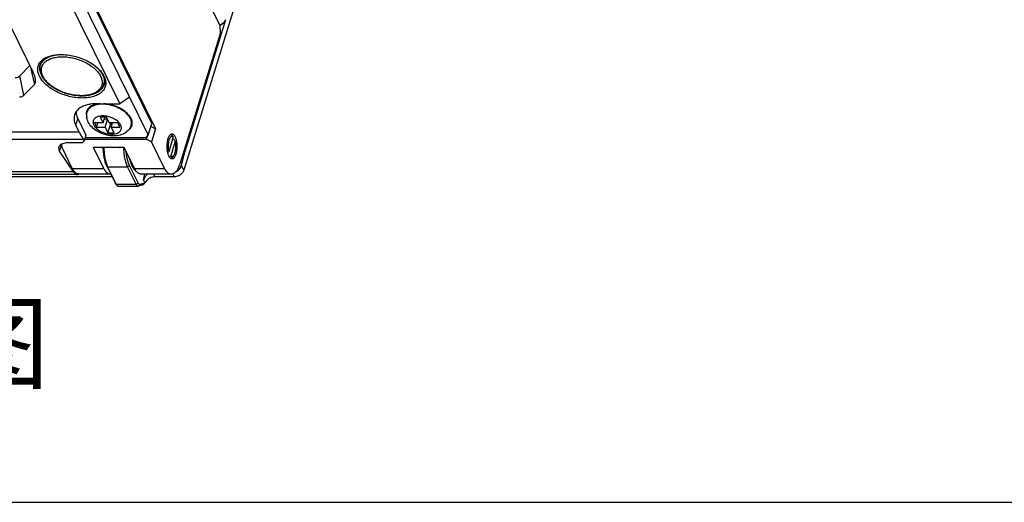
# Model space of a CAD drawing. Header units: millimetres. Extents: x 0 to 420, y 0 to 297.
# Tile 24 of 48: x 131 to 210, y 0 to 39. Entities that reach past the tile are written whole.
import ezdxf

# ---------------------------------------------------------------- set-up
doc = ezdxf.new("R2010")
doc.units = ezdxf.units.MM
doc.header["$LTSCALE"] = 23.1
doc.layers.get('0').update_dxf_attribs({"linetype": 'CONTINUOUS'})
doc.layers.add('00_COMPONENTS', color=7, linetype='CONTINUOUS')
doc.layers.add('50_ALL_DETAILS', color=7, linetype='CONTINUOUS')
doc.styles.get("Standard").update_dxf_attribs({"font": 'simfang.ttf'})

msp = doc.modelspace()

# ---------------------------------------------------------------- linework, layer by layer
at = {"color": 7}
msp.add_line((0, 0), (420, 0), dxfattribs=at)
at = {"layer": '00_COMPONENTS', "color": 7}
for p, q in [((147.3678, 38.0549), (128.2765, 76.9589)), ((141.9244, 30.2535), (124.6939, 65.3657)), ((124.7262, 65.4701), (142.2109, 29.84)), ((117.4383, 64.9424), (132.4281, 34.3964)), ((124.4034, 64.4257), (141.6339, 29.3135)), ((124.4778, 62.1718), (139.3638, 31.8372)), ((155.682, 62.8148), (144.4662, 26.5207)), ((147.7988, 38.5382), (144.4422, 27.6761)), ((147.793, 38.5501), (147.7988, 38.5382)), ((147.3929, 37.493), (147.3678, 38.0549)), ((147.3929, 37.493), (144.1561, 27.0187)), ((131.371, 34.076), (132.1831, 34.8955)), ((132.2114, 34.8379), (132.5378, 33.3605)), ((133.0392, 34.9155), (133.1098, 35.1441)), ((131.7026, 32.5178), (131.371, 34.076)), ((131.7026, 32.5178), (132.5378, 33.3605)), ((138.071, 33.3605), (138.142, 33.5901)), ((140.1392, 32.3594), (139.3638, 31.8372)), ((136.7652, 31.2016), (136.8494, 31.474)), ((137.5217, 31.8372), (139.3638, 31.8372)), ((136.7016, 31.2213), (136.701, 31.2196)), ((136.7016, 31.2213), (136.7011, 31.2196)), ((137.8048, 30.7597), (138.0285, 30.3039)), ((138.2961, 30.7597), (137.8048, 30.7597)), ((138.0285, 30.3039), (138.1694, 30.7597)), ((138.5197, 30.3039), (138.2961, 30.7597)), ((135.8379, 30.1381), (135.9993, 30.6604)), ((136.1124, 29.5789), (135.8379, 30.1381)), ((135.9993, 30.6604), (136.6602, 29.3135)), ((137.3531, 30.3039), (137.5158, 29.9724)), ((138.0285, 30.3039), (137.3531, 30.3039)), ((137.5158, 29.9724), (137.6182, 30.3039)), ((137.5158, 29.9724), (138.1912, 29.9724)), ((138.131, 30.6356), (138.357, 30.6356)), ((138.1912, 29.9724), (138.381, 30.5866)), ((138.1912, 29.9724), (138.4149, 29.5165)), ((138.4149, 29.5165), (138.6199, 30.1797)), ((139.1952, 30.3039), (138.5197, 30.3039)), ((138.5589, 30.3039), (138.6199, 30.1797)), ((138.6199, 30.1797), (138.7465, 30.1797)), ((138.6824, 29.9724), (138.7849, 30.3039)), ((138.9061, 29.5165), (138.6824, 29.9724)), ((138.6824, 29.9724), (139.3579, 29.9724)), ((139.3579, 29.9724), (139.1952, 30.3039)), ((140.2685, 30.1191), (140.3526, 30.3913)), ((140.3322, 30.0994), (140.3326, 30.1011)), ((140.3322, 30.0994), (140.3327, 30.1011)), ((141.6339, 29.3135), (141.9244, 30.2535)), ((141.8527, 30.0215), (142.2109, 29.84)), ((136.1124, 29.5789), (68.6907, 29.5789)), ((136.6602, 29.3135), (136.5268, 28.882)), ((141.4286, 29.1063), (136.5962, 29.1063)), ((138.4149, 29.5165), (138.9061, 29.5165)), ((141.4286, 29.1063), (141.6339, 29.3135)), ((141.549, 29.2278), (141.4794, 29.0027)), ((142.2109, 29.84), (141.8881, 28.7955)), ((143.632, 29.1835), (143.2669, 28.0019)), ((69.0123, 29.0189), (136.434, 29.0189)), ((134.5479, 28.043), (134.7212, 28.604)), ((136.3337, 28.7142), (135.3205, 28.7142)), ((136.3337, 28.7142), (136.5268, 28.882)), ((136.434, 29.0189), (136.5268, 28.882)), ((136.5642, 29.0027), (141.4794, 29.0027)), ((138.086, 26.6583), (137.2609, 28.3397)), ((139.7171, 28.3397), (137.2609, 28.3397)), ((139.3359, 28.3367), (138.1078, 28.3367)), ((140.5422, 26.6583), (139.7171, 28.3397)), ((141.8881, 28.7955), (141.4794, 29.0027)), ((142.9369, 26.6583), (141.8881, 28.7955)), ((143.7947, 28.852), (143.4295, 27.6703)), ((143.6612, 29.0161), (143.5803, 29.0161)), ((135.6656, 26.3959), (134.5479, 28.043)), ((135.5685, 26.6583), (134.7739, 28.2775)), ((143.6625, 27.7019), (143.5112, 27.5207)), ((144.4422, 27.6761), (144.2726, 26.9152)), ((144.3593, 27.6761), (144.4422, 27.6761)), ((138.2912, 26.9108), (138.9798, 25.5077)), ((138.3818, 26.8064), (138.2912, 26.9108)), ((138.3818, 26.8064), (139.0703, 25.4033)), ((138.3818, 26.8064), (139.9783, 26.8064)), ((139.9783, 26.8064), (140.1334, 26.9108)), ((140.6668, 25.4033), (139.9783, 26.8064)), ((140.8219, 25.5077), (140.1334, 26.9108)), ((144.2726, 26.9152), (144.4662, 26.5207)), ((138.739, 25.9984), (72.1551, 25.9984)), ((135.6656, 26.3959), (73.3404, 26.3959)), ((135.9757, 26.1836), (73.6506, 26.1836)), ((135.5685, 26.6583), (138.086, 26.6583)), ((136.0526, 26.2249), (138.5702, 26.2249)), ((140.5422, 26.6583), (142.9369, 26.6583)), ((141.0263, 26.2249), (143.4211, 26.2249)), ((141.2486, 25.7447), (141.3556, 26.2249)), ((142.0446, 26.2249), (142.1557, 25.9984)), ((143.6908, 25.9984), (142.1557, 25.9984)), ((143.5101, 26.2381), (143.6351, 26.275)), ((143.5652, 26.2543), (143.6908, 25.9984)), ((139.0703, 25.4033), (138.9798, 25.5077)), ((139.0211, 25.4422), (139.1219, 25.3213)), ((139.0703, 25.4033), (140.6668, 25.4033)), ((139.2317, 25.2588), (140.8282, 25.2588)), ((140.6668, 25.4033), (140.8219, 25.5077)), ((140.8579, 25.2632), (140.9748, 25.3957)), ((141.1913, 25.3618), (140.8579, 25.2632)), ((141.3082, 25.4942), (140.9748, 25.3957)), ((141.1913, 25.3618), (141.3082, 25.4942)), ((141.2486, 25.7447), (141.3568, 25.5241)), ((141.2521, 25.3991), (141.3568, 25.5241))]:
    msp.add_line(p, q, dxfattribs=at)
msp.add_lwpolyline([(141.281, 25.4298), (141.2986, 25.45), (141.322, 25.4769), (141.3445, 25.5025), (141.366, 25.5267), (141.3865, 25.5494), (141.3996, 25.5638)], dxfattribs=at)
for centre, radius, start, end in [((134.574, 33.4642), 2.3168, 104.592442, 105.904698), ((135.9653, 33.0112), 2.3429, 40.161675, 41.165933), ((136.0035, 33.0436), 2.2928, 39.75045, 40.159534), ((137.4376, 29.0604), 2.7718, 99.674509, 101.214945), ((137.2974, 31.0372), 0.6236, 162.994118, 165.911786), ((137.2978, 31.037), 0.624, 158.771271, 162.825215), ((138.416, 29.4955), 2.1579, 50.259355, 51.559662), ((138.0547, 29.0525), 1.7915, 58.919621, 62.200673), ((139.2928, 30.2125), 1.0166, 25.014273, 26.140586), ((139.702, 30.2939), 0.5929, 342.847197, 347.530411), ((139.7359, 30.2837), 0.624, 338.771271, 342.825215), ((139.7363, 30.2835), 0.6236, 342.994118, 345.911786), ((132.5258, 20.2875), 14.2298, 38.694369, 39.546249), ((138.1074, 29.0188), 0.682, 264.776865, 270.037863), ((139.3357, 29.0617), 0.7249, 270.01433, 274.864105), ((132.6884, 19.956), 14.2298, 38.694369, 39.546249), ((126.9064, 51.198), 28.3853, 305.003981, 305.195624), ((126.1897, 52.1168), 29.9139, 304.928274, 305.191793), ((138.5701, 26.531), 0.3061, 270.0111, 280.383974)]:
    msp.add_arc(centre, radius, start, end, dxfattribs=at)
for centre, major_axis, ratio, start_param, end_param in [((129.9414, 36.1658), (-1.3449, 2.1576), 0.4240157, -3.3999924, -3.0415261), ((131.814, 34.3964), (-0.6844, 1.0677), 0.4222808, -3.0474831, -1.8351369), ((130.273, 34.6076), (-1.3449, 2.1576), 0.4240157, -3.3999924, -3.0415261), ((135.776, 28.043), (1.3026, -0.2982), 0.4616071, 8.3144061, 9.8852024), ((143.6586, 26.9152), (0.5442, 0.3908), 0.8006434, -1.8212614, -0.7310461), ((141.8626, 25.7447), (0.5442, 0.3908), 0.8006434, 1.4479172, 2.4105465)]:
    msp.add_ellipse(centre, major_axis=major_axis, ratio=ratio, start_param=start_param, end_param=end_param, dxfattribs=at)
for points, knots in [([(147.793, 38.5501), (147.7783, 38.5027), (147.7333, 38.4083), (147.6501, 38.3054), (147.5685, 38.2309), (147.4765, 38.1624), (147.3999, 38.1208), (147.3466, 38.098)], [0, 0, 0, 0, 0.2278305, 0.4739928, 0.6027611, 0.7340792, 1, 1, 1, 1]), ([(147.7988, 38.5382), (147.7842, 38.4908), (147.7392, 38.3964), (147.656, 38.2935), (147.5743, 38.2191), (147.4824, 38.1505), (147.4057, 38.1089), (147.3524, 38.0862)], [0, 0, 0, 0, 0.2278305, 0.4739928, 0.6027611, 0.7340792, 1, 1, 1, 1]), ([(132.9438, 34.0336), (132.9008, 34.1213), (132.8329, 34.298), (132.8005, 34.5292), (132.811, 34.705), (132.8361, 34.831), (132.8782, 34.9519), (132.9371, 35.0669), (133.0123, 35.1752), (133.1361, 35.3125), (133.3322, 35.4637), (133.616, 35.6042), (133.8268, 35.6686), (133.9385, 35.6949)], [0, 0, 0, 0, 0.1281883, 0.2462912, 0.302892, 0.3586189, 0.4141711, 0.4702583, 0.5275575, 0.5866751, 0.7121081, 0.8495319, 1, 1, 1, 1]), ([(133.0073, 34.9253), (133.0209, 34.9692), (133.0553, 35.0557), (133.1273, 35.1773), (133.2192, 35.2902), (133.33, 35.3934), (133.4588, 35.4862), (133.658, 35.598), (133.8237, 35.6595), (133.9391, 35.6924)], [0, 0, 0, 0, 0.1096523, 0.2210968, 0.3359862, 0.4557249, 0.581409, 0.7138083, 1, 1, 1, 1]), ([(133.0392, 34.9155), (133.0588, 34.9789), (133.1139, 35.1037), (133.2391, 35.2714), (133.4044, 35.4184), (133.6061, 35.5423), (133.8408, 35.6415), (134.1045, 35.7148), (134.3927, 35.7609), (134.5929, 35.7728), (134.6959, 35.7745)], [0, 0, 0, 0, 0.10025, 0.2039194, 0.3138914, 0.4322, 0.5599706, 0.6975186, 0.8444805, 1, 1, 1, 1]), ([(136.2854, 32.4795), (136.1305, 32.4795), (135.8141, 32.5009), (135.3419, 32.5895), (134.8764, 32.7322), (134.4351, 32.9236), (134.0345, 33.1567), (133.6895, 33.4227), (133.4528, 33.6702), (133.3052, 33.8767), (133.193, 34.0742), (133.1191, 34.2791), (133.0941, 34.4827), (133.0995, 34.6278), (133.1287, 34.7673), (133.1813, 34.8995), (133.2569, 35.0231), (133.39, 35.1783), (133.5645, 35.3072), (133.7666, 35.4083), (134.0032, 35.4971), (134.3365, 35.57), (134.615, 35.5876), (134.7602, 35.5876)], [0, 0, 0, 0, 0.0739762, 0.1509221, 0.2289144, 0.3059439, 0.3800774, 0.4496194, 0.5132986, 0.5427485, 0.5705729, 0.621608, 0.6453182, 0.668187, 0.6906055, 0.7130058, 0.7358218, 0.7594492, 0.8102537, 0.837946, 0.8672606, 0.9306776, 1, 1, 1, 1]), ([(133.9385, 35.6949), (134.0923, 35.731), (134.4195, 35.7775), (134.9301, 35.7764), (135.4635, 35.7082), (135.9992, 35.5752), (136.5165, 35.3828), (136.9955, 35.1382), (137.4176, 34.851), (137.6616, 34.628), (137.7682, 34.5114)], [0, 0, 0, 0, 0.1137184, 0.2368081, 0.3666449, 0.5, 0.6333551, 0.7631919, 0.8862816, 1, 1, 1, 1]), ([(134.7602, 35.5876), (134.9152, 35.5876), (135.2315, 35.5662), (135.7038, 35.4776), (136.1693, 35.3349), (136.6106, 35.1435), (137.0112, 34.9105), (137.3562, 34.6445), (137.5929, 34.3969), (137.7404, 34.1904), (137.8526, 33.993), (137.9265, 33.7881), (137.9515, 33.5844), (137.9461, 33.4393), (137.917, 33.2999), (137.8643, 33.1676), (137.7887, 33.044), (137.6556, 32.8888), (137.4811, 32.76), (137.279, 32.6588), (137.0424, 32.57), (136.7091, 32.4971), (136.4306, 32.4795), (136.2854, 32.4795)], [0, 0, 0, 0, 0.0739762, 0.1509221, 0.2289144, 0.3059439, 0.3800774, 0.4496194, 0.5132986, 0.5427485, 0.5705729, 0.621608, 0.6453182, 0.668187, 0.6906055, 0.7130058, 0.7358218, 0.7594492, 0.8102537, 0.837946, 0.8672606, 0.9306776, 1, 1, 1, 1]), ([(133.0989, 34.138), (133.0666, 34.2039), (133.0129, 34.3362), (132.9685, 34.5397), (132.9642, 34.7379), (132.9887, 34.865), (133.0073, 34.9253)], [0, 0, 0, 0, 0.2715857, 0.5255282, 0.7663041, 1, 1, 1, 1]), ([(136.3177, 32.4506), (136.104, 32.4506), (135.6678, 32.4896), (135.0279, 32.6467), (134.5158, 32.8553), (134.137, 33.0645), (133.878, 33.237), (133.6456, 33.424), (133.4434, 33.623), (133.2747, 33.8314), (133.1423, 34.0467), (133.0491, 34.2665), (132.9979, 34.4879), (132.9915, 34.7067), (133.0183, 34.8481), (133.0392, 34.9155)], [0, 0, 0, 0, 0.1395131, 0.2844884, 0.4288711, 0.499004, 0.5668275, 0.6317906, 0.6934898, 0.7517094, 0.8064629, 0.8580243, 0.9069319, 0.9539547, 1, 1, 1, 1]), ([(137.1891, 35.0035), (137.2731, 34.9441), (137.4315, 34.8213), (137.6431, 34.6207), (137.8192, 34.4116), (137.9568, 34.1974), (138.0534, 33.9814), (138.1068, 33.767), (138.1155, 33.5579), (138.0906, 33.4239), (138.071, 33.3605)], [0, 0, 0, 0, 0.1554949, 0.3024519, 0.4399904, 0.5677575, 0.6860679, 0.7960485, 0.8997322, 1, 1, 1, 1]), ([(138.1018, 34.0336), (138.1545, 33.9261), (138.215, 33.7585), (138.2429, 33.5305), (138.2369, 33.368), (138.2043, 33.2118), (138.1453, 33.0637), (138.0606, 32.9253), (137.9116, 32.7515), (137.7161, 32.6071), (137.4897, 32.4938), (137.2248, 32.3944), (136.8514, 32.3128), (136.3659, 32.2821), (135.8491, 32.317), (135.3202, 32.4162), (134.7988, 32.576), (134.3045, 32.7904), (133.8559, 33.0514), (133.5271, 33.3049), (133.3031, 33.5235), (133.1173, 33.7381), (133.003, 33.9131), (132.9438, 34.0336)], [0, 0, 0, 0, 0.0510361, 0.0747468, 0.0976161, 0.1200351, 0.142436, 0.1652524, 0.1888803, 0.2396859, 0.2673789, 0.2966941, 0.3601134, 0.4294363, 0.5034128, 0.5803615, 0.6583555, 0.7353867, 0.8095217, 0.8790654, 0.9117218, 0.9428025, 1, 1, 1, 1]), ([(133.172, 34.0051), (133.1653, 34.0161), (133.1395, 34.0596), (133.1155, 34.1042), (133.0989, 34.138)], [0, 0, 0, 0, 0.2544679, 1, 1, 1, 1]), ([(137.7663, 34.5097), (137.7912, 34.4797), (137.8833, 34.3631), (137.963, 34.2364), (138.0113, 34.138)], [0, 0, 0, 0, 0.2624295, 1, 1, 1, 1]), ([(137.7682, 34.5114), (137.8365, 34.4367), (137.9597, 34.2851), (138.0606, 34.1175), (138.1018, 34.0336)], [0, 0, 0, 0, 0.5197196, 1, 1, 1, 1]), ([(138.0113, 34.138), (138.0436, 34.0721), (138.0973, 33.9398), (138.1417, 33.7363), (138.146, 33.5381), (138.1215, 33.411), (138.1029, 33.3507)], [0, 0, 0, 0, 0.2715857, 0.5255282, 0.7663041, 1, 1, 1, 1]), ([(138.071, 33.3605), (138.0492, 33.2899), (137.988, 33.1517), (137.8498, 32.9677), (137.6699, 32.8094), (137.4536, 32.6789), (137.2053, 32.5768), (136.9295, 32.5037), (136.6305, 32.4599), (136.4237, 32.4506), (136.3177, 32.4506)], [0, 0, 0, 0, 0.1051798, 0.2128111, 0.3251481, 0.4440578, 0.5707799, 0.7058584, 0.8491611, 1, 1, 1, 1]), ([(138.1029, 33.3507), (138.092, 33.3154), (138.0656, 33.2459), (137.9944, 33.1121), (137.8704, 32.9568), (137.6752, 32.7994), (137.5228, 32.7173), (137.4409, 32.6808)], [0, 0, 0, 0, 0.1140517, 0.2293136, 0.4675494, 0.722785, 1, 1, 1, 1]), ([(136.8985, 31.7793), (136.7561, 31.7511), (136.5506, 31.693), (136.3014, 31.5765), (136.1407, 31.4765), (136.0027, 31.3624), (135.8889, 31.2351), (135.8008, 31.096), (135.7597, 30.996), (135.744, 30.9451)], [0, 0, 0, 0, 0.2915902, 0.4254795, 0.5516259, 0.6707574, 0.7840517, 0.8931333, 1, 1, 1, 1]), ([(137.7945, 31.8374), (137.6668, 31.83), (137.4805, 31.8044), (137.2495, 31.7335), (137.0989, 31.6666), (136.968, 31.5853), (136.8587, 31.4904), (136.7729, 31.3832), (136.7319, 31.3036), (136.7161, 31.263)], [0, 0, 0, 0, 0.2983596, 0.434909, 0.5625385, 0.6815791, 0.792977, 0.8983577, 1, 1, 1, 1]), ([(137.5396, 31.7611), (137.4442, 31.7421), (137.266, 31.6915), (137.0324, 31.5691), (136.8576, 31.4056), (136.7864, 31.2703), (136.7652, 31.2017)], [0, 0, 0, 0, 0.2920974, 0.5522563, 0.7843613, 1, 1, 1, 1]), ([(137.5217, 31.8372), (137.4741, 31.8372), (137.2901, 31.8337), (137.1063, 31.8158), (136.9718, 31.7928)], [0, 0, 0, 0, 0.258598, 1, 1, 1, 1]), ([(139.7576, 31.1857), (139.606, 31.306), (139.2616, 31.5146), (138.6942, 31.7207), (138.1085, 31.8158), (137.7194, 31.7969), (137.5396, 31.7611)], [0, 0, 0, 0, 0.2469978, 0.5088653, 0.7660528, 1, 1, 1, 1]), ([(140.2669, 30.6604), (140.229, 30.7376), (140.1301, 30.8912), (139.9352, 31.1008), (139.6928, 31.2952), (139.4108, 31.4681), (139.0988, 31.6137), (138.7672, 31.7272), (138.4272, 31.8047), (138.1975, 31.8312), (138.084, 31.8374)], [0, 0, 0, 0, 0.1000845, 0.2109697, 0.3317748, 0.4606063, 0.5948915, 0.7316484, 0.8677207, 1, 1, 1, 1]), ([(135.744, 30.9451), (135.7249, 30.8833), (135.6998, 30.753), (135.7042, 30.5499), (135.7498, 30.3413), (135.8048, 30.2057), (135.8379, 30.1381)], [0, 0, 0, 0, 0.2336959, 0.4744718, 0.7284145, 1, 1, 1, 1]), ([(135.8648, 31.1938), (135.8649, 31.1053), (135.8903, 30.9203), (135.957, 30.7466), (135.9993, 30.6604)], [0, 0, 0, 0, 0.479412, 1, 1, 1, 1]), ([(136.6925, 31.189), (136.6838, 31.1544), (136.6723, 31.0825), (136.6733, 30.9317), (136.7016, 30.8185), (136.7295, 30.7457)], [0, 0, 0, 0, 0.2377052, 0.4813297, 1, 1, 1, 1]), ([(136.8438, 30.3667), (136.7811, 30.4944), (136.6959, 30.773), (136.7232, 31.0656), (136.7652, 31.2016)], [0, 0, 0, 0, 0.4997037, 1, 1, 1, 1]), ([(138.8902, 30.6372), (138.7891, 30.6905), (138.5763, 30.7787), (138.2461, 30.8554), (137.9711, 30.8696), (137.7663, 30.8477), (137.5914, 30.8067), (137.4062, 30.7239), (137.2751, 30.5821), (137.2281, 30.4518), (137.2168, 30.3106), (137.2486, 30.204), (137.2809, 30.1381)], [0, 0, 0, 0, 0.1571297, 0.3149306, 0.4641594, 0.5332145, 0.5975328, 0.7108655, 0.8072064, 0.852826, 0.8991876, 1, 1, 1, 1]), ([(140.2055, 30.6604), (140.161, 30.751), (140.0383, 30.9307), (139.8835, 31.0818), (139.7956, 31.1548)], [0, 0, 0, 0, 0.4690593, 1, 1, 1, 1]), ([(140.2685, 30.1191), (140.2201, 29.9626), (140.0452, 29.6696), (139.6228, 29.3871), (139.1211, 29.2589), (138.5845, 29.2669), (138.0477, 29.3907), (137.4028, 29.6812), (136.9931, 30.0624), (136.8438, 30.3667)], [0, 0, 0, 0, 0.1185799, 0.2366621, 0.3591408, 0.4879218, 0.6218446, 0.7546577, 1, 1, 1, 1]), ([(137.2809, 30.1381), (137.3327, 30.0326), (137.5042, 29.8305), (137.8497, 29.6056), (138.2653, 29.4534), (138.6924, 29.3956), (139.0285, 29.4347), (139.2461, 29.5267), (139.3688, 29.6171), (139.4529, 29.7303), (139.5069, 29.9091), (139.4716, 30.0536), (139.43, 30.1381)], [0, 0, 0, 0, 0.1206929, 0.2646125, 0.4199001, 0.5710745, 0.703867, 0.761006, 0.8119709, 0.8584242, 0.9032828, 1, 1, 1, 1]), ([(138.7611, 30.2239), (138.7467, 30.2248), (138.6886, 30.2294), (138.6308, 30.2375), (138.5876, 30.2454)], [0, 0, 0, 0, 0.246599, 1, 1, 1, 1]), ([(139.43, 30.1381), (139.3867, 30.2264), (139.2515, 30.3982), (139.0785, 30.5271), (138.9795, 30.5868)], [0, 0, 0, 0, 0.4596334, 1, 1, 1, 1]), ([(140.0217, 29.7096), (140.0888, 29.7538), (140.1804, 29.8313), (140.2714, 29.9567), (140.3044, 30.0236), (140.3176, 30.0577)], [0, 0, 0, 0, 0.5199397, 0.7632331, 1, 1, 1, 1]), ([(140.2809, 30.1659), (140.2976, 30.2417), (140.3008, 30.4083), (140.25, 30.5654), (140.2141, 30.6423)], [0, 0, 0, 0, 0.477458, 1, 1, 1, 1]), ([(140.3412, 30.1317), (140.3515, 30.1728), (140.3639, 30.2588), (140.3569, 30.3917), (140.3249, 30.5277), (140.2885, 30.6162), (140.2669, 30.6604)], [0, 0, 0, 0, 0.2335508, 0.4748703, 0.7290945, 1, 1, 1, 1]), ([(136.1124, 29.5789), (136.1615, 29.4788), (136.262, 29.2881), (136.3756, 29.1048), (136.434, 29.0189)], [0, 0, 0, 0, 0.5176047, 1, 1, 1, 1]), ([(143.632, 29.1835), (143.6181, 29.1958), (143.5955, 29.2116), (143.5625, 29.2236), (143.5381, 29.2275), (143.5138, 29.2265), (143.4806, 29.2185), (143.4392, 29.195), (143.3945, 29.1498), (143.3533, 29.0883), (143.3164, 29.0117), (143.2844, 28.9216), (143.2581, 28.8201), (143.2308, 28.6693), (143.215, 28.47), (143.2238, 28.232), (143.2488, 28.0758), (143.2669, 28.0019)], [0, 0, 0, 0, 0.0382716, 0.0555931, 0.0722279, 0.0886997, 0.1055476, 0.1421481, 0.1850392, 0.2355664, 0.2939844, 0.3598466, 0.4322453, 0.5099565, 0.675314, 0.8430884, 1, 1, 1, 1]), ([(143.2257, 29.0485), (143.2425, 29.1029), (143.2712, 29.1798), (143.3206, 29.2713), (143.3587, 29.3263), (143.399, 29.3702), (143.4414, 29.4024), (143.4855, 29.4224), (143.5161, 29.4269), (143.5308, 29.4269)], [0, 0, 0, 0, 0.3317307, 0.4762396, 0.6057649, 0.7207094, 0.8225357, 0.9141283, 1, 1, 1, 1]), ([(143.4985, 29.3477), (143.4938, 29.3528), (143.4755, 29.3716), (143.455, 29.3884), (143.4386, 29.3986)], [0, 0, 0, 0, 0.266736, 1, 1, 1, 1]), ([(143.5308, 29.4269), (143.5492, 29.4269), (143.5881, 29.4195), (143.6427, 29.3882), (143.6939, 29.3385), (143.7416, 29.2716), (143.785, 29.1887), (143.8236, 29.0912), (143.8565, 28.9808), (143.893, 28.8154), (143.9198, 28.5925), (143.9228, 28.319), (143.9012, 28.0932), (143.8686, 27.9232), (143.8476, 27.8434), (143.8358, 27.8053)], [0, 0, 0, 0, 0.0311685, 0.0654577, 0.1050604, 0.1510898, 0.2038519, 0.263113, 0.3282747, 0.3984822, 0.54968, 0.7071614, 0.8605406, 0.932582, 1, 1, 1, 1]), ([(134.7297, 28.6078), (134.7229, 28.5822), (134.7144, 28.5286), (134.718, 28.4456), (134.7377, 28.3605), (134.7603, 28.3051), (134.7739, 28.2775)], [0, 0, 0, 0, 0.2335703, 0.4747331, 0.7288857, 1, 1, 1, 1]), ([(138.0163, 28.3397), (138.0173, 28.2037), (138.0303, 27.9377), (138.0752, 27.6131), (138.1284, 27.3698), (138.1748, 27.2032), (138.228, 27.0506), (138.2693, 26.9554), (138.2912, 26.9108)], [0, 0, 0, 0, 0.2783503, 0.5444094, 0.6695507, 0.7878316, 0.8982495, 1, 1, 1, 1]), ([(138.0872, 28.3377), (138.0882, 28.192), (138.1022, 27.9069), (138.1503, 27.559), (138.2072, 27.2983), (138.257, 27.1197), (138.314, 26.9562), (138.3583, 26.8542), (138.3818, 26.8064)], [0, 0, 0, 0, 0.2783475, 0.5444091, 0.6695519, 0.7878337, 0.8982514, 1, 1, 1, 1]), ([(138.1078, 28.3368), (138.1069, 28.3367), (138.1029, 28.337), (138.0989, 28.3382), (138.0962, 28.3395)], [0, 0, 0, 0, 0.2440273, 1, 1, 1, 1]), ([(139.3359, 28.3368), (139.3349, 28.3367), (139.3309, 28.337), (139.327, 28.3382), (139.3243, 28.3395)], [0, 0, 0, 0, 0.2440273, 1, 1, 1, 1]), ([(139.9783, 26.8064), (139.9548, 26.8543), (139.9104, 26.9564), (139.8533, 27.1201), (139.8036, 27.2989), (139.7466, 27.56), (139.6986, 27.9083), (139.6846, 28.1938), (139.6837, 28.3397)], [0, 0, 0, 0, 0.1017396, 0.212156, 0.3304421, 0.4555923, 0.7216657, 1, 1, 1, 1]), ([(143.1891, 27.9472), (143.1699, 28.0373), (143.1439, 28.2254), (143.1374, 28.5101), (143.1582, 28.7466), (143.1915, 28.9251), (143.2134, 29.0087), (143.2257, 29.0485)], [0, 0, 0, 0, 0.2486414, 0.5105979, 0.7670399, 0.8875031, 1, 1, 1, 1]), ([(143.6625, 27.702), (143.6847, 27.7285), (143.7251, 27.7943), (143.7715, 27.9101), (143.8078, 28.0483), (143.8322, 28.203), (143.8437, 28.3675), (143.8418, 28.5346), (143.8264, 28.6969), (143.8069, 28.8019), (143.7947, 28.852)], [0, 0, 0, 0, 0.0875582, 0.193158, 0.3145286, 0.4478411, 0.5883337, 0.730746, 0.8696813, 1, 1, 1, 1]), ([(140.1334, 26.9108), (140.097, 26.9848), (140.0317, 27.1482), (139.957, 27.415), (139.9014, 27.7116), (139.8789, 27.9191), (139.871, 28.026)], [0, 0, 0, 0, 0.2148029, 0.4567994, 0.7207085, 1, 1, 1, 1]), ([(143.5308, 27.4269), (143.5132, 27.4269), (143.4762, 27.4336), (143.424, 27.4621), (143.3747, 27.5075), (143.3286, 27.5688), (143.2862, 27.645), (143.2481, 27.7348), (143.215, 27.8368), (143.1972, 27.9093), (143.1891, 27.9472)], [0, 0, 0, 0, 0.0797691, 0.1668792, 0.2666342, 0.3818886, 0.5136027, 0.6614421, 0.8241895, 1, 1, 1, 1]), ([(143.4295, 27.6703), (143.4385, 27.6625), (143.4568, 27.6486), (143.4865, 27.6338), (143.517, 27.6264), (143.5477, 27.6268), (143.5781, 27.6349), (143.6077, 27.6505), (143.6365, 27.6731), (143.6539, 27.6917), (143.6625, 27.702)], [0, 0, 0, 0, 0.1331655, 0.25464, 0.3683345, 0.4794864, 0.5937411, 0.7161942, 0.8507498, 1, 1, 1, 1]), ([(143.8358, 27.8053), (143.819, 27.751), (143.7903, 27.6741), (143.7409, 27.5825), (143.7029, 27.5275), (143.6625, 27.4837), (143.6202, 27.4514), (143.5761, 27.4315), (143.5455, 27.4269), (143.5308, 27.4269)], [0, 0, 0, 0, 0.3317307, 0.4762396, 0.6057649, 0.7207094, 0.8225357, 0.9141283, 1, 1, 1, 1]), ([(140.3449, 26.8603), (140.3238, 26.9032), (140.2837, 26.9944), (140.2115, 27.1944), (140.1699, 27.3541), (140.1462, 27.4647)], [0, 0, 0, 0, 0.2251979, 0.4680229, 1, 1, 1, 1]), ([(140.6402, 26.4866), (140.6119, 26.5047), (140.5559, 26.5498), (140.4799, 26.6348), (140.4081, 26.7397), (140.3655, 26.8182), (140.3449, 26.8603)], [0, 0, 0, 0, 0.2096027, 0.4447955, 0.7081135, 1, 1, 1, 1]), ([(143.4383, 27.4551), (143.4447, 27.4591), (143.4717, 27.4778), (143.495, 27.5013), (143.5112, 27.5207)], [0, 0, 0, 0, 0.2308363, 1, 1, 1, 1]), ([(143.6351, 26.275), (143.6613, 26.2827), (143.7143, 26.3057), (143.7886, 26.3579), (143.8601, 26.4282), (143.9284, 26.5158), (143.9929, 26.6199), (144.0765, 26.786), (144.1265, 26.9228), (144.1561, 27.0187)], [0, 0, 0, 0, 0.0872317, 0.1826718, 0.2886213, 0.4064223, 0.5366613, 0.6793579, 1, 1, 1, 1]), ([(136.0526, 26.2249), (136.0307, 26.2249), (135.986, 26.2298), (135.9203, 26.2516), (135.8558, 26.2874), (135.7931, 26.3367), (135.7325, 26.3991), (135.6513, 26.5036), (135.6, 26.5939), (135.5685, 26.6583)], [0, 0, 0, 0, 0.0962033, 0.1960629, 0.302765, 0.4187638, 0.5457479, 0.6847384, 1, 1, 1, 1]), ([(135.6656, 26.3959), (135.6875, 26.3636), (135.7324, 26.3057), (135.8095, 26.2368), (135.879, 26.2001), (135.9346, 26.186), (135.9621, 26.1836), (135.9757, 26.1836)], [0, 0, 0, 0, 0.2999437, 0.5604731, 0.7890899, 0.8957559, 1, 1, 1, 1]), ([(135.9757, 26.1836), (135.9995, 26.1836), (136.0489, 26.1911), (136.0942, 26.2118), (136.1161, 26.2248)], [0, 0, 0, 0, 0.4835883, 1, 1, 1, 1]), ([(138.086, 26.6583), (138.1176, 26.5939), (138.1689, 26.5036), (138.25, 26.3991), (138.3107, 26.3367), (138.3734, 26.2874), (138.4378, 26.2516), (138.5036, 26.2298), (138.5483, 26.2249), (138.5702, 26.2249)], [0, 0, 0, 0, 0.3152616, 0.4542521, 0.5812362, 0.697235, 0.8039371, 0.9037967, 1, 1, 1, 1]), ([(141.0263, 26.2249), (141.0045, 26.2249), (140.9597, 26.2298), (140.894, 26.2516), (140.8296, 26.2874), (140.7669, 26.3367), (140.7062, 26.3991), (140.6251, 26.5036), (140.5738, 26.5939), (140.5422, 26.6583)], [0, 0, 0, 0, 0.0962033, 0.1960629, 0.302765, 0.4187638, 0.5457479, 0.6847384, 1, 1, 1, 1]), ([(142.1557, 25.9984), (142.0914, 25.9984), (141.9595, 25.9809), (141.7722, 25.911), (141.6044, 25.8029), (141.5119, 25.7079), (141.4737, 25.6565)], [0, 0, 0, 0, 0.2451824, 0.5008302, 0.7560361, 1, 1, 1, 1]), ([(142.9369, 26.6583), (142.9685, 26.5939), (143.0198, 26.5036), (143.101, 26.3991), (143.1616, 26.3367), (143.2243, 26.2874), (143.2888, 26.2516), (143.3545, 26.2298), (143.3992, 26.2249), (143.4211, 26.2249)], [0, 0, 0, 0, 0.3152616, 0.4542521, 0.5812362, 0.697235, 0.8039371, 0.9037967, 1, 1, 1, 1]), ([(143.4211, 26.2249), (143.4285, 26.2249), (143.4586, 26.226), (143.4884, 26.2316), (143.5101, 26.2381)], [0, 0, 0, 0, 0.2475175, 1, 1, 1, 1]), ([(144.4662, 26.5207), (144.4439, 26.4482), (144.3841, 26.3435), (144.2742, 26.2273), (144.1734, 26.1484), (144.0605, 26.0837), (143.902, 26.0203), (143.7743, 25.9984), (143.6908, 25.9984)], [0, 0, 0, 0, 0.2295698, 0.3545095, 0.4839009, 0.6155838, 0.7471648, 1, 1, 1, 1]), ([(138.9798, 25.5077), (138.9829, 25.5014), (138.9948, 25.4785), (139.009, 25.4566), (139.0211, 25.4422)], [0, 0, 0, 0, 0.2717092, 1, 1, 1, 1]), ([(139.0703, 25.4033), (139.0742, 25.3954), (139.0891, 25.3667), (139.1069, 25.3394), (139.1219, 25.3213)], [0, 0, 0, 0, 0.2717197, 1, 1, 1, 1]), ([(139.1219, 25.3213), (139.13, 25.3117), (139.1465, 25.2944), (139.1739, 25.2742), (139.2024, 25.2617), (139.2222, 25.2588), (139.2317, 25.2588)], [0, 0, 0, 0, 0.2898784, 0.5477252, 0.7807603, 1, 1, 1, 1]), ([(140.8282, 25.2588), (140.8209, 25.2588), (140.806, 25.2605), (140.7757, 25.2705), (140.7385, 25.2965), (140.6992, 25.3434), (140.6773, 25.3818), (140.6668, 25.4033)], [0, 0, 0, 0, 0.0963108, 0.1962834, 0.4185239, 0.6843819, 1, 1, 1, 1]), ([(140.9748, 25.3957), (140.9682, 25.3937), (140.9545, 25.3913), (140.9336, 25.3932), (140.9129, 25.4003), (140.8929, 25.4126), (140.8736, 25.4297), (140.8476, 25.4604), (140.8316, 25.4879), (140.8219, 25.5077)], [0, 0, 0, 0, 0.1002187, 0.1995521, 0.3031984, 0.4156103, 0.5400129, 0.6784042, 1, 1, 1, 1]), ([(140.8579, 25.2632), (140.8554, 25.2625), (140.8457, 25.26), (140.8357, 25.2588), (140.8282, 25.2588)], [0, 0, 0, 0, 0.2541813, 1, 1, 1, 1]), ([(141.2521, 25.3991), (141.2473, 25.3946), (141.2294, 25.3789), (141.208, 25.3667), (141.1913, 25.3618)], [0, 0, 0, 0, 0.2738058, 1, 1, 1, 1]), ([(141.281, 25.4298), (141.2785, 25.427), (141.2693, 25.4164), (141.2596, 25.4063), (141.2521, 25.3991)], [0, 0, 0, 0, 0.263838, 1, 1, 1, 1]), ([(141.3568, 25.5241), (141.353, 25.5205), (141.3386, 25.5079), (141.3215, 25.4982), (141.3082, 25.4942)], [0, 0, 0, 0, 0.2738058, 1, 1, 1, 1]), ([(141.3996, 25.5638), (141.3926, 25.5561), (141.379, 25.5421), (141.3641, 25.5294), (141.3568, 25.5241)], [0, 0, 0, 0, 0.5361978, 1, 1, 1, 1]), ([(141.4737, 25.6565), (141.461, 25.6393), (141.4371, 25.6078), (141.4119, 25.5773), (141.3996, 25.5638)], [0, 0, 0, 0, 0.5405473, 1, 1, 1, 1])]:
    msp.add_open_spline(points, degree=3, knots=knots, dxfattribs=at)

# ---------------------------------------------------------------- texts
at = {"layer": '50_ALL_DETAILS', "color": 7}
msp.add_text('安装支架轴视图', height=6, dxfattribs=at).set_placement((76.4345, 9.7178))

doc.saveas('drawing.dxf')
